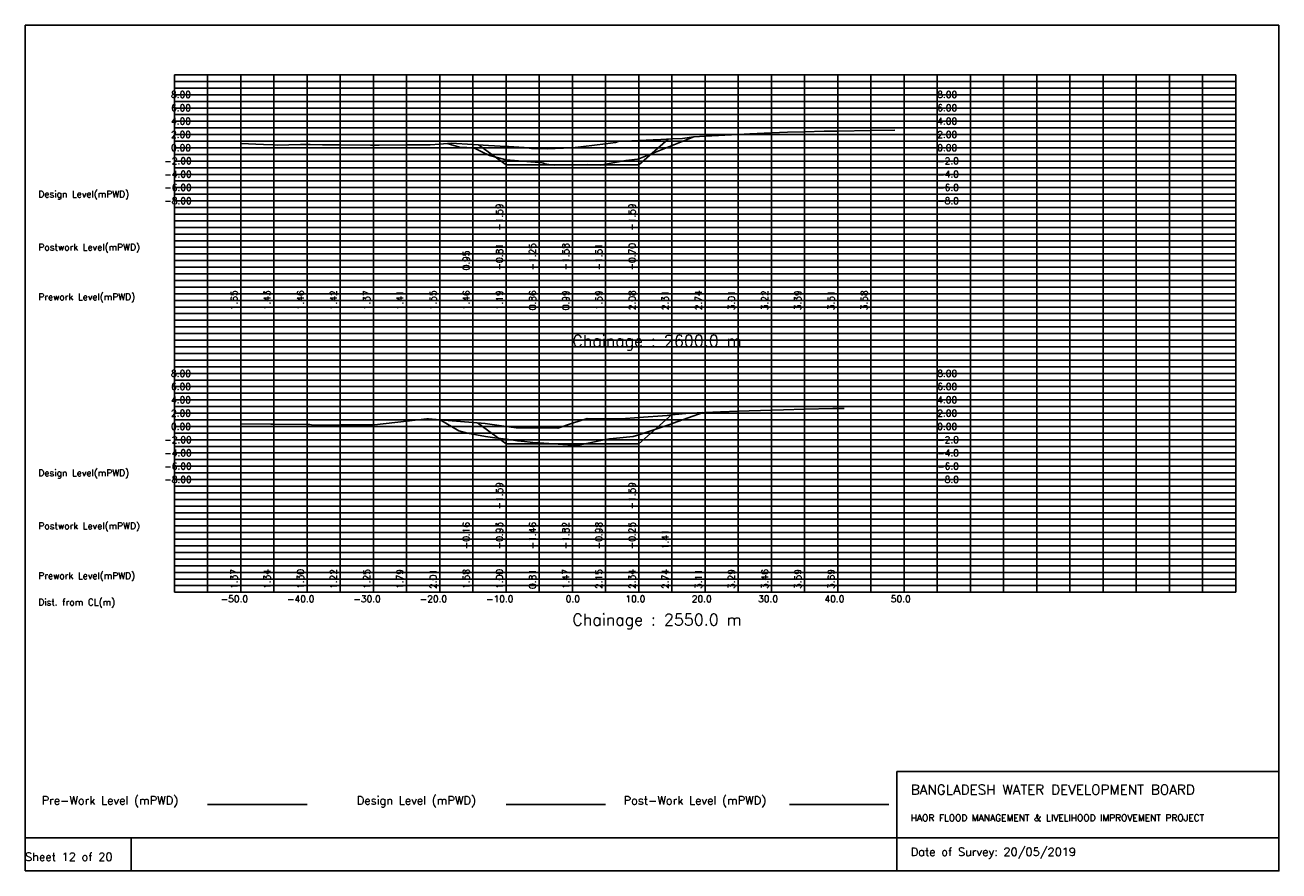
# Model space of a CAD drawing. Extents: x 0 to 189, y 0 to 128.
import ezdxf

# ---------------------------------------------------------------- set-up
doc = ezdxf.new("R2010")
doc.units = 0
doc.header["$MEASUREMENT"] = 0
doc.linetypes.add('1-1', pattern=[0])
for name, color, linetype in [('P1', 7, 'CONTINUOUS'), ('P15', 8, 'CONTINUOUS'), ('P2', 3, 'CONTINUOUS'), ('P3', 1, 'CONTINUOUS'), ('P6', 4, 'CONTINUOUS')]:
    doc.layers.add(name, color=color, linetype=linetype)
doc.styles.add('ROMAN_SIMPLEX', font='ROMANS')

msp = doc.modelspace()

# ---------------------------------------------------------------- linework, layer by layer
at = {"layer": 'P1'}
for p, q in [((0, 127.5), (0, 5)), ((0, 127.5), (189, 127.5)), ((189, 127.5), (189, 5)), ((131.4, 15), (131.4, 0)), ((131.4, 15), (189, 15)), ((16, 5), (16, 0))]:
    msp.add_line(p, q, dxfattribs=at)
at = {"layer": 'P1', "linetype": '1-1'}
msp.add_lwpolyline([(0, 0), (189, 0), (189, 5), (0, 5), (0, 0)], dxfattribs=at)
at = {"layer": 'P15', "linetype": '1-1'}
for points in [[(22.5, 120), (182.5, 120)], [(22.5, 42), (22.5, 120)], [(27.5, 42), (27.5, 120)], [(32.5, 42), (32.5, 120)], [(37.5, 42), (37.5, 120)], [(42.5, 42), (42.5, 120)], [(47.5, 42), (47.5, 120)], [(52.5, 42), (52.5, 120)], [(57.5, 42), (57.5, 120)], [(62.5, 42), (62.5, 120)], [(67.5, 42), (67.5, 120)], [(72.5, 42), (72.5, 120)], [(77.5, 42), (77.5, 120)], [(82.5, 42), (82.5, 120)], [(87.5, 42), (87.5, 120)], [(92.5, 42), (92.5, 120)], [(97.5, 42), (97.5, 120)], [(102.5, 42), (102.5, 120)], [(107.5, 42), (107.5, 120)], [(112.5, 42), (112.5, 120)], [(117.5, 42), (117.5, 120)], [(122.5, 42), (122.5, 120)], [(127.5, 42), (127.5, 120)], [(132.5, 42), (132.5, 120)], [(137.5, 42), (137.5, 120)], [(142.5, 42), (142.5, 120)], [(147.5, 42), (147.5, 120)], [(152.5, 42), (152.5, 120)], [(157.5, 42), (157.5, 120)], [(162.5, 42), (162.5, 120)], [(167.5, 42), (167.5, 120)], [(172.5, 42), (172.5, 120)], [(177.5, 42), (177.5, 120)], [(182.5, 42), (182.5, 120)], [(22.5, 119), (182.5, 119)], [(22.5, 118), (182.5, 118)], [(22.5, 117), (182.5, 117)], [(22.5, 116), (182.5, 116)], [(22.5, 115), (182.5, 115)], [(22.5, 114), (182.5, 114)], [(22.5, 113), (182.5, 113)], [(22.5, 112), (182.5, 112)], [(22.5, 111), (182.5, 111)], [(22.5, 110), (182.5, 110)], [(22.5, 109), (182.5, 109)], [(22.5, 108), (182.5, 108)], [(22.5, 107), (182.5, 107)], [(22.5, 106), (182.5, 106)], [(22.5, 105), (182.5, 105)], [(22.5, 104), (182.5, 104)], [(22.5, 103), (182.5, 103)], [(22.5, 102), (182.5, 102)], [(22.5, 101), (182.5, 101)], [(22.5, 100), (182.5, 100)], [(22.5, 99), (182.5, 99)], [(22.5, 98), (182.5, 98)], [(22.5, 97), (182.5, 97)], [(22.5, 96), (182.5, 96)], [(22.5, 95), (182.5, 95)], [(22.5, 94), (182.5, 94)], [(22.5, 93), (182.5, 93)], [(22.5, 92), (182.5, 92)], [(22.5, 91), (182.5, 91)], [(22.5, 90), (182.5, 90)], [(22.5, 89), (182.5, 89)], [(22.5, 88), (182.5, 88)], [(22.5, 87), (182.5, 87)], [(22.5, 86), (182.5, 86)], [(22.5, 85), (182.5, 85)], [(22.5, 84), (182.5, 84)], [(22.5, 83), (182.5, 83)], [(22.5, 82), (182.5, 82)], [(22.5, 81), (182.5, 81)], [(22.5, 80), (182.5, 80)], [(22.5, 79), (182.5, 79)], [(22.5, 78), (182.5, 78)], [(22.5, 77), (182.5, 77)], [(22.5, 76), (182.5, 76)], [(22.5, 75), (182.5, 75)], [(22.5, 74), (182.5, 74)], [(22.5, 73), (182.5, 73)], [(22.5, 72), (182.5, 72)], [(22.5, 71), (182.5, 71)], [(22.5, 70), (182.5, 70)], [(22.5, 69), (182.5, 69)], [(22.5, 68), (182.5, 68)], [(22.5, 67), (182.5, 67)], [(22.5, 66), (182.5, 66)], [(22.5, 65), (182.5, 65)], [(22.5, 64), (182.5, 64)], [(22.5, 63), (182.5, 63)], [(22.5, 62), (182.5, 62)], [(22.5, 61), (182.5, 61)], [(22.5, 60), (182.5, 60)], [(22.5, 59), (182.5, 59)], [(22.5, 58), (182.5, 58)], [(22.5, 57), (182.5, 57)], [(22.5, 56), (182.5, 56)], [(22.5, 55), (182.5, 55)], [(22.5, 54), (182.5, 54)], [(22.5, 53), (182.5, 53)], [(22.5, 52), (182.5, 52)], [(22.5, 51), (182.5, 51)], [(22.5, 50), (182.5, 50)], [(22.5, 49), (182.5, 49)], [(22.5, 48), (182.5, 48)], [(22.5, 47), (182.5, 47)], [(22.5, 46), (182.5, 46)], [(22.5, 45), (182.5, 45)], [(22.5, 44), (182.5, 44)], [(22.5, 43), (182.5, 43)], [(22.5, 42), (182.5, 42)]]:
    msp.add_lwpolyline(points, dxfattribs=at)
at = {"layer": 'P2'}
msp.add_line((27.5, 10), (42.5, 10), dxfattribs=at)
at = {"layer": 'P2', "linetype": '1-1'}
for points in [[(32.5, 109.67), (35.95, 109.52), (37.5, 109.45), (38.02, 109.42), (41.52, 109.48), (42.5, 109.48), (42.99, 109.48), (44.85, 109.47), (47.5, 109.44), (52.08, 109.39), (52.5, 109.39), (53.37, 109.39), (57.5, 109.43), (61.08, 109.46), (62.5, 109.57), (62.53, 109.57), (64.23, 109.69), (67.5, 109.48), (69.86, 109.33), (72.5, 109.21), (72.86, 109.19), (75.24, 109.07), (76.32, 108.9), (77.5, 108.88), (78.7, 108.85), (82.38, 109.01), (82.5, 109.01), (87.5, 109.61), (88.99, 109.79), (89.41, 109.94), (92.5, 110.1), (94.68, 110.21), (95.04, 110.21), (97.5, 110.33), (99.09, 110.42), (100.8, 110.64), (102.5, 110.76), (103.54, 110.83), (107.5, 111.03), (109.25, 111.12), (112.5, 111.24), (114.94, 111.34), (117.5, 111.41), (120.45, 111.5), (122.5, 111.53), (127.5, 111.6), (131.1, 111.65)], [(32.5, 67.37), (37.03, 67.34), (37.5, 67.34), (42.5, 67.3), (42.92, 67.29), (43.18, 67.25), (43.63, 67.21), (47.5, 67.22), (48.28, 67.23), (52.5, 67.25), (52.66, 67.25), (57.5, 67.79), (60.55, 68.13), (60.69, 68.14), (60.83, 68.15), (62.5, 68.01), (67.5, 67.58), (69.35, 67.42), (72.5, 67), (74.01, 66.81), (74.25, 66.79), (77.5, 66.81), (78.06, 66.81), (80.29, 66.72), (82.5, 67.47), (84.57, 68.17), (84.74, 68.18), (87.5, 68.15), (89.67, 68.13), (89.85, 68.14), (92.5, 68.34), (96.79, 68.67), (97.5, 68.74), (100.11, 69.01), (102.5, 69.11), (104.81, 69.2), (107.5, 69.29), (112.5, 69.46), (114.31, 69.52), (117.5, 69.59), (121.75, 69.68), (122.5, 69.69), (123.47, 69.7)]]:
    msp.add_lwpolyline(points, dxfattribs=at)
at = {"layer": 'P3'}
msp.add_line((72.5, 10), (87.5, 10), dxfattribs=at)
at = {"layer": 'P3', "linetype": '1-1'}
for points in [[(68.35, 109.43), (72.5, 106.42), (77.5, 106.42), (82.5, 106.42), (87.5, 106.42), (92.5, 106.42), (96.94, 110.3)], [(68.19, 67.52), (72.5, 64.39), (77.5, 64.39), (82.5, 64.39), (87.5, 64.39), (92.5, 64.39), (97.46, 68.74)]]:
    msp.add_lwpolyline(points, dxfattribs=at)
at = {"layer": 'P6'}
msp.add_line((115.22, 10), (130.22, 10), dxfattribs=at)
at = {"layer": 'P6', "linetype": '1-1'}
for points in [[(63.62, 109.65), (65.5, 109.09), (66.61, 109.06), (67.5, 108.97), (67.72, 108.95), (68.86, 108.38), (70, 107.85), (71.17, 107.56), (72.34, 107.22), (72.5, 107.21), (77.5, 106.77), (77.92, 106.73), (78.13, 106.66), (78.34, 106.6), (79.26, 106.42), (79.77, 106.4), (82.5, 106.44), (84.73, 106.46), (86.02, 106.42), (86.73, 106.37), (87.5, 106.51), (90.57, 107.07), (91.03, 107.16), (92.31, 107.28), (92.5, 107.32), (100.81, 110.64)], [(62.55, 68.01), (65.36, 66.34), (66.69, 65.97), (67.5, 65.84), (68.04, 65.75), (69.42, 65.5), (70.82, 65.27), (72.5, 65.07), (73.62, 64.93), (74.25, 64.81), (75.26, 64.75), (77, 64.52), (77.25, 64.56), (77.5, 64.54), (82.5, 64.18), (83.2, 64.15), (87.5, 65.02), (88.14, 65.15), (91.68, 65.47), (92.5, 65.75), (97.5, 67.41), (97.71, 67.48), (102.21, 69.09)]]:
    msp.add_lwpolyline(points, dxfattribs=at)

# ---------------------------------------------------------------- texts
at = {"layer": 'P1', "style": 'ROMAN_SIMPLEX'}
for s, height, rotation, p in [('8.00', 1, 360, (22, 116.52)), ('8.00', 1, 360, (137.5, 116.52)), ('6.00', 1, 360, (22, 114.52)), ('6.00', 1, 360, (137.5, 114.52)), ('4.00', 1, 360, (22, 112.52)), ('4.00', 1, 360, (137.5, 112.52)), ('2.00', 1, 360, (22, 110.52)), ('2.00', 1, 360, (137.5, 110.52)), ('0.00', 1, 360, (22, 108.52)), ('0.00', 1, 360, (137.5, 108.52)), ('-2.00', 1, 360, (21, 106.52)), ('-2.0', 1, 360, (137.5, 106.52)), ('-4.00', 1, 360, (21, 104.52)), ('-4.0', 1, 360, (137.5, 104.52)), ('Design Level(mPWD)', 1, 360, (2, 101.52)), ('-6.00', 1, 360, (21, 102.52)), ('-6.0', 1, 360, (137.5, 102.52)), ('-8.00', 1, 360, (21, 100.52)), ('-8.0', 1, 360, (137.5, 100.52)), ('-1.59', 1, 90, (72, 96.52)), ('-1.59', 1, 90, (92, 96.52)), ('Postwork Level(mPWD)', 1, 360, (2, 93.52)), ('0.95', 1, 90, (67, 90.52)), ('-0.81', 1, 90, (72, 90.52)), ('-1.25', 1, 90, (77, 90.52)), ('-1.58', 1, 90, (82, 90.52)), ('-1.51', 1, 90, (87, 90.52)), ('-0.70', 1, 90, (92, 90.52)), ('Prework Level(mPWD)', 1, 360, (2, 86.02)), ('1.65', 1, 90, (32, 84.52)), ('1.43', 1, 90, (37, 84.52)), ('1.46', 1, 90, (42, 84.52)), ('1.42', 1, 90, (47, 84.52)), ('1.37', 1, 90, (52, 84.52)), ('1.41', 1, 90, (57, 84.52)), ('1.55', 1, 90, (62, 84.52)), ('1.46', 1, 90, (67, 84.52)), ('1.19', 1, 90, (72, 84.52)), ('0.86', 1, 90, (77, 84.52)), ('0.99', 1, 90, (82, 84.52)), ('1.59', 1, 90, (87, 84.52)), ('2.08', 1, 90, (92, 84.52)), ('2.31', 1, 90, (97, 84.52)), ('2.74', 1, 90, (102, 84.52)), ('3.01', 1, 90, (107, 84.52)), ('3.22', 1, 90, (112, 84.52)), ('3.39', 1, 90, (117, 84.52)), ('3.51', 1, 90, (122, 84.52)), ('3.58', 1, 90, (127, 84.52)), ('Chainage : 2600.0 m', 1.75, 360, (82.5, 79.02)), ('8.00', 1, 360, (22, 74.5)), ('8.00', 1, 360, (137.5, 74.5)), ('6.00', 1, 360, (22, 72.5)), ('6.00', 1, 360, (137.5, 72.5)), ('4.00', 1, 360, (22, 70.5)), ('4.00', 1, 360, (137.5, 70.5)), ('2.00', 1, 360, (22, 68.5)), ('2.00', 1, 360, (137.5, 68.5)), ('0.00', 1, 360, (22, 66.5)), ('0.00', 1, 360, (137.5, 66.5)), ('-2.00', 1, 360, (21, 64.5)), ('-2.0', 1, 360, (137.5, 64.5)), ('-4.00', 1, 360, (21, 62.5)), ('-4.0', 1, 360, (137.5, 62.5)), ('Design Level(mPWD)', 1, 360, (2, 59.5)), ('-6.00', 1, 360, (21, 60.5)), ('-6.0', 1, 360, (137.5, 60.5)), ('-8.00', 1, 360, (21, 58.5)), ('-8.0', 1, 360, (137.5, 58.5)), ('-1.59', 1, 90, (72, 54.5)), ('-1.59', 1, 90, (92, 54.5)), ('Postwork Level(mPWD)', 1, 360, (2, 51.5)), ('-0.16', 1, 90, (67, 48.5)), ('-0.93', 1, 90, (72, 48.5)), ('-1.46', 1, 90, (77, 48.5)), ('-1.82', 1, 90, (82, 48.5)), ('-0.98', 1, 90, (87, 48.5)), ('-0.25', 1, 90, (92, 48.5)), ('1.41', 1, 90, (97, 48.5)), ('Prework Level(mPWD)', 1, 360, (2, 44)), ('1.37', 1, 90, (32, 42.5)), ('1.34', 1, 90, (37, 42.5)), ('1.30', 1, 90, (42, 42.5)), ('1.22', 1, 90, (47, 42.5)), ('1.25', 1, 90, (52, 42.5)), ('1.79', 1, 90, (57, 42.5)), ('2.01', 1, 90, (62, 42.5)), ('1.58', 1, 90, (67, 42.5)), ('1.00', 1, 90, (72, 42.5)), ('0.81', 1, 90, (77, 42.5)), ('1.47', 1, 90, (82, 42.5)), ('2.15', 1, 90, (87, 42.5)), ('2.34', 1, 90, (92, 42.5)), ('2.74', 1, 90, (97, 42.5)), ('3.11', 1, 90, (102, 42.5)), ('3.29', 1, 90, (107, 42.5)), ('3.46', 1, 90, (112, 42.5)), ('3.59', 1, 90, (117, 42.5)), ('3.69', 1, 90, (122, 42.5)), ('Dist. from CL(m)', 1, 360, (2, 40)), ('-50.0', 1, 360, (29.5, 40.5)), ('-40.0', 1, 360, (39.5, 40.5)), ('-30.0', 1, 360, (49.5, 40.5)), ('-20.0', 1, 360, (59.5, 40.5)), ('-10.0', 1, 360, (69.5, 40.5)), ('0.0', 1, 360, (81.5, 40.5)), ('10.0', 1, 360, (90.5, 40.5)), ('20.0', 1, 360, (100.5, 40.5)), ('30.0', 1, 360, (110.5, 40.5)), ('40.0', 1, 360, (120.5, 40.5)), ('50.0', 1, 360, (130.5, 40.5)), ('Chainage : 2550.0 m', 1.75, 360, (82.5, 37)), ('Sheet 12 of 20', 1.25, 360, (0, 1.5))]:
    msp.add_text(s, height=height, rotation=rotation, dxfattribs=at).set_placement(p)
for s, height, p in [('Pre-Work Level (mPWD)', 1.25, (2.5, 10)), ('Design Level (mPWD)', 1.25, (50, 10)), ('Post-Work Level (mPWD)', 1.25, (90.22, 10)), ('BANGLADESH WATER DEVELOPMENT BOARD', 1.5, (133.5, 11.5)), ('HAOR FLOOD MANAGEMENT & LIVELIHOOD IMPROVEMENT PROJECT', 1, (133.5, 7.5)), ('Date of Survey: 20/05/2019', 1.25, (133.5, 2.25))]:
    msp.add_text(s, height=height, dxfattribs=at).set_placement(p)

doc.saveas('drawing.dxf')
